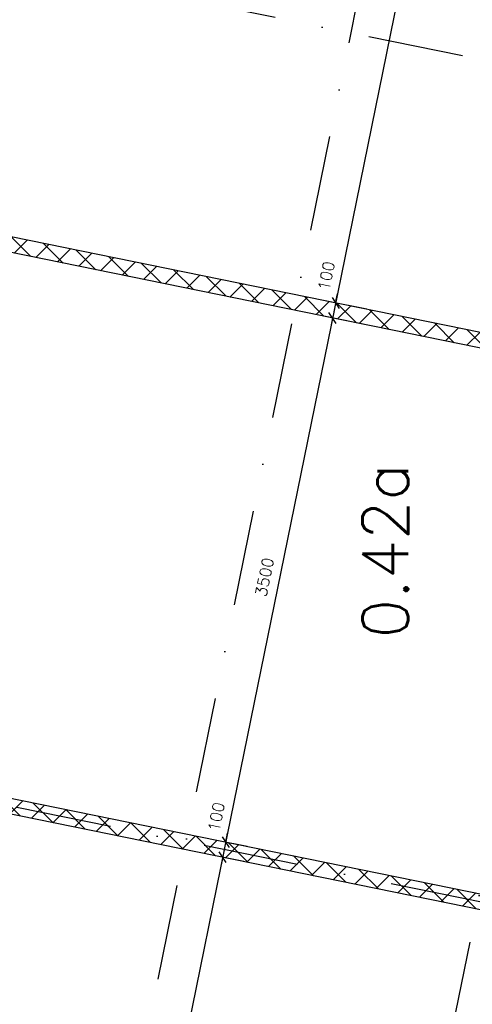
# Model space of a CAD drawing. Extents: x -33344 to 2055880, y -64816 to 121260.
# Tile 8 of 133: x 12058 to 15018, y 11834 to 18275. Entities that reach past the tile are written whole.
import ezdxf

# ---------------------------------------------------------------- set-up
doc = ezdxf.new("R2010")
doc.units = 0
doc.header["$LTSCALE"] = 50
doc.header["$MEASUREMENT"] = 0
doc.header["$PDMODE"] = 3
doc.header["$PDSIZE"] = 0.1
doc.linetypes.add('DASHED', pattern=[0.75, 0.5, -0.25])
doc.linetypes.add('STRAM_0WT$1$DASHDOT', pattern=[25, 12.5, -6.25, 0, -6.25])
doc.layers.get('0').update_dxf_attribs({"linetype": 'CONTINUOUS'})
doc.layers.get('DEFPOINTS').update_dxf_attribs({"linetype": 'CONTINUOUS'})
for name, color, linetype in [('A--A22--_F123-', 9, 'CONTINUOUS'), ('A--L22--', 3, 'CONTINUOUS'), ('A--L22--_F-2--', 7, 'CONTINUOUS'), ('A--M$1A-_F123-', 1, 'CONTINUOUS'), ('A--T$1A-_F123-_RN', 4, 'CONTINUOUS'), ('STRAM_0WT$0$A--L$7A-_STRA0', 1, 'STRAM_0WT$1$DASHDOT'), ('XREF', 7, 'CONTINUOUS')]:
    doc.layers.add(name, color=color, linetype=linetype)
doc.styles.add('ALFA-0_25', font='ROMANS')
doc.styles.add('HIEMSTRA', font='romans.shx')
doc.dimstyles.new('1OP2', dxfattribs={"dimscale": 30, "dimtxt": 2.5, "dimasz": 2, "dimexe": 2, "dimexo": 0, "dimgap": 2, "dimtad": 1, "dimdec": 0, "dimzin": 0, "dimtxsty": 'HIEMSTRA', "dimblk1": 'OBLIQUE', "dimblk2": 'OBLIQUE', "dimsah": 1, "dimcen": -3, "dimdle": 2, "dimclrd": 2, "dimclre": 2, "dimclrt": 3, "dimazin": 3, "dimtfac": 1, "dimtdec": 0, "dimtofl": 0, "dimtmove": 0, "dimatfit": 3, "dimtvp": 0.833333, "dimtolj": 1, "dimtzin": 0})

# ---------------------------------------------------------------- blocks, each defined once
blk = doc.blocks.new('STRAM_0WT')
at = {"layer": 'STRAM_0WT$0$A--L$7A-_STRA0'}
for p, q in [((-38410.733, 89013.047), (-64231.371, -37744.184)), ((-44567.212, 68559.429), (-66142.131, -37354.959)), ((-47191.427, -16952.606), (-66923.49, -12933.155)), ((-48269.28, -22243.942), (-68001.343, -18224.491))]:
    blk.add_line(p, q, dxfattribs=at)
blk = doc.blocks.new('*U1060')
at = {"layer": 'A--A22--_F123-', "linetype": 'CONTINUOUS'}
h = blk.add_hatch(dxfattribs=at)
h.set_pattern_fill('ALFAKRS', color=256, scale=120, style=0)
h.set_pattern_definition([(45, (-16660.19, -12179.98), (-84.8528, 84.8528), []), (135, (-16660.19, -12179.98), (-84.8528, -84.8528), [])])
h.paths.add_polyline_path([(0, 0), (-59, -39), (-5656.7, 1101.2), (-5646.7, 1150.2), (-5636.7, 1199.2), (-39, 59)])
at = {"layer": 'A--L22--_F-2--', "color": 2, "linetype": 'CONTINUOUS'}
for points in [[(-39, 59), (-39, 59), (-5636.7, 1199.2), (-5646.7, 1150.2)], [(-59, -39), (-59, -39), (-5656.7, 1101.2), (-5646.7, 1150.2)]]:
    blk.add_lwpolyline(points, dxfattribs=at)
blk = doc.blocks.new('*U1058')
at = {"layer": 'A--A22--_F123-', "linetype": 'CONTINUOUS'}
h = blk.add_hatch(dxfattribs=at)
h.set_pattern_fill('ALFAKRS', color=256, scale=120, style=0)
h.set_pattern_definition([(45, (-17378.85, -15708.01), (-84.8528, 84.8528), []), (135, (-17378.85, -15708.01), (-84.8528, -84.8528), [])])
h.paths.add_polyline_path([(0, 0), (-59, -39), (-6073.1, 1186.1), (-6063.2, 1235.1), (-6053.2, 1284.1), (-39, 59)])
at = {"layer": 'A--L22--_F-2--', "color": 2, "linetype": 'CONTINUOUS'}
for points in [[(-59, -39), (-59, -39), (-6073.1, 1186.1), (-6063.2, 1235.1)], [(-39, 59), (-39, 59), (-6053.2, 1284.1), (-6063.2, 1235.1)]]:
    blk.add_lwpolyline(points, dxfattribs=at)
blk = doc.blocks.new('_OBLIQUE')
at = {"color": 0, "linetype": 'BYBLOCK'}
blk.add_line((-0.5, -0.5), (0.5, 0.5), dxfattribs=at)
blk = doc.blocks.new('*D994')
at = {"layer": 'A--M$1A-_F123-', "color": 2}
for p, q in [((15673, 24025.9), (14112.1, 16363.2)), ((15864.8, 23925.6), (15602.2, 23979.1)), ((14327.9, 16380.5), (14065.3, 16434))]:
    blk.add_line(p, q, dxfattribs=at)
at = {"layer": 'DEFPOINTS', "color": 0}
for p in [(15864.8, 23925.6), (14124.1, 16422), (14327.9, 16380.5)]:
    blk.add_point(p, dxfattribs=at)
at = {"layer": 'A--M$1A-_F123-', "color": 2, "xscale": 60, "yscale": 60, "zscale": 60}
for p, rotation in [((15661, 23967.1), 78.48629033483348), ((14124.1, 16422), 258.4862903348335)]:
    blk.add_blockref('_OBLIQUE', p, dxfattribs=dict(at, rotation=rotation))
at = {"layer": 'A--M$1A-_F123-', "color": 3, "insert": (14797, 20214), "char_height": 75, "attachment_point": 5, "rotation": 78.48629, "style": 'HIEMSTRA'}
blk.add_mtext('\\A1;7700', dxfattribs=at)
blk = doc.blocks.new('*D995')
at = {"layer": 'A--M$1A-_F123-', "color": 2}
for p, q in [((14327.9, 16380.5), (14065.3, 16434)), ((14124.1, 16422), (14136, 16480.8)), ((14312.8, 16281.5), (14045.3, 16336)), ((14104.1, 16324.1), (14092.1, 16265.3))]:
    blk.add_line(p, q, dxfattribs=at)
at = {"layer": 'DEFPOINTS', "color": 0}
for p in [(14327.9, 16380.5), (14104.1, 16324.1), (14312.8, 16281.5)]:
    blk.add_point(p, dxfattribs=at)
at = {"layer": 'A--M$1A-_F123-', "color": 2, "xscale": 60, "yscale": 60, "zscale": 60}
for p, rotation in [((14124.1, 16422), 258.4862903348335), ((14104.1, 16324.1), 78.48629033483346)]:
    blk.add_blockref('_OBLIQUE', p, dxfattribs=dict(at, rotation=rotation))
at = {"layer": 'A--M$1A-_F123-', "color": 3, "insert": (14063.9, 16598.9), "char_height": 75, "attachment_point": 5, "rotation": 78.48629, "style": 'HIEMSTRA'}
blk.add_mtext('\\A1;100', dxfattribs=at)
blk = doc.blocks.new('*D996')
at = {"layer": 'A--M$1A-_F123-', "color": 2}
for p, q in [((14116.1, 16382.8), (13393.4, 12835.2)), ((14312.8, 16281.5), (14045.3, 16336)), ((13544.5, 12865.7), (13346.6, 12906))]:
    blk.add_line(p, q, dxfattribs=at)
at = {"layer": 'DEFPOINTS', "color": 0}
for p in [(14312.8, 16281.5), (13405.4, 12894), (13544.5, 12865.7)]:
    blk.add_point(p, dxfattribs=at)
at = {"layer": 'A--M$1A-_F123-', "color": 2, "xscale": 60, "yscale": 60, "zscale": 60}
for p, rotation in [((14104.1, 16324.1), 78.48629033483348), ((13405.4, 12894), 258.4862903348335)]:
    blk.add_blockref('_OBLIQUE', p, dxfattribs=dict(at, rotation=rotation))
at = {"layer": 'A--M$1A-_F123-', "color": 3, "insert": (13659.2, 14628.5), "char_height": 75, "attachment_point": 5, "rotation": 78.48629, "style": 'HIEMSTRA'}
blk.add_mtext('\\A1;3500', dxfattribs=at)
blk = doc.blocks.new('*D997')
at = {"layer": 'A--M$1A-_F123-', "color": 2}
for p, q in [((13405.4, 12894), (13417.4, 12952.8)), ((13544.5, 12865.7), (13346.6, 12906)), ((13524.5, 12767.7), (13326.6, 12808)), ((13385.4, 12796), (13373.5, 12737.2))]:
    blk.add_line(p, q, dxfattribs=at)
at = {"layer": 'DEFPOINTS', "color": 0}
for p in [(13544.5, 12865.7), (13385.4, 12796), (13524.5, 12767.7)]:
    blk.add_point(p, dxfattribs=at)
at = {"layer": 'A--M$1A-_F123-', "color": 2, "xscale": 60, "yscale": 60, "zscale": 60}
for p, rotation in [((13405.4, 12894), 258.4862903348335), ((13385.4, 12796), 78.48629033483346)]:
    blk.add_blockref('_OBLIQUE', p, dxfattribs=dict(at, rotation=rotation))
at = {"layer": 'A--M$1A-_F123-', "color": 3, "insert": (13343.7, 13060), "char_height": 75, "attachment_point": 5, "rotation": 78.48629, "style": 'HIEMSTRA'}
blk.add_mtext('\\A1;100', dxfattribs=at)
blk = doc.blocks.new('*D998')
at = {"layer": 'A--M$1A-_F123-', "color": 2}
for p, q in [((13397.4, 12854.8), (11956.3, 5780.1)), ((13524.5, 12767.7), (13326.6, 12808)), ((12107.4, 5810.6), (11909.5, 5850.9))]:
    blk.add_line(p, q, dxfattribs=at)
at = {"layer": 'DEFPOINTS', "color": 0}
for p in [(13524.5, 12767.7), (11968.3, 5838.9), (12107.4, 5810.6)]:
    blk.add_point(p, dxfattribs=at)
at = {"layer": 'A--M$1A-_F123-', "color": 2, "xscale": 60, "yscale": 60, "zscale": 60}
for p, rotation in [((13385.4, 12796), 78.48629033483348), ((11968.3, 5838.9), 258.4862903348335)]:
    blk.add_blockref('_OBLIQUE', p, dxfattribs=dict(at, rotation=rotation))
at = {"layer": 'A--M$1A-_F123-', "color": 3, "insert": (12581.3, 9336.9), "char_height": 75, "attachment_point": 5, "rotation": 78.48629, "style": 'HIEMSTRA'}
blk.add_mtext('\\A1;7100', dxfattribs=at)

msp = doc.modelspace()

# ---------------------------------------------------------------- block references
at = {"layer": 'A--L22--'}
for name, p in [('*U1058', (17378.9, 15708)), ('*U1060', (16660.2, 12180))]:
    msp.add_blockref(name, p, dxfattribs=at)
at = {"layer": 'XREF', "linetype": 'DASHED', "ltscale": 20}
msp.add_blockref('STRAM_0WT', (75619.4, 32246.9), dxfattribs=at)

# ---------------------------------------------------------------- texts
at = {"layer": 'A--T$1A-_F123-_RN', "style": 'ALFA-0_25'}
msp.add_text('0.42a', height=300, rotation=90, dxfattribs=at).set_placement((14598.9, 14228.4))

# ---------------------------------------------------------------- dimensions: what is measured, and where the dimension line sits
at = {"layer": 'A--M$1A-_F123-'}
dim = msp.add_aligned_dim(p1=(15864.8, 23925.6), p2=(14327.9, 16380.5), distance=-208, dimstyle='1OP2', dxfattribs=at)
dim.commit()
dim.dimension.update_dxf_attribs({"geometry": '*D994', "text_midpoint": (14797, 20214)})
for base, p1, p2, picture, middle in [((14104.1, 16324.1), (14327.9, 16380.5), (14312.8, 16281.5), '*D995', (14063.9, 16598.9)), ((13385.4, 12796), (13544.5, 12865.7), (13524.5, 12767.7), '*D997', (13343.7, 13060))]:
    dim = msp.add_linear_dim(base=base, p1=p1, p2=p2, angle=78.48629, dimstyle='1OP2', dxfattribs=at)
    dim.commit()
    dim.dimension.update_dxf_attribs({"geometry": picture, "text_midpoint": middle, "dimtype": 160})
for base, p1, p2, picture, middle in [((13405.4, 12894), (14312.8, 16281.5), (13544.5, 12865.7), '*D996', (13659.2, 14628.5)), ((11968.3, 5838.9), (13524.5, 12767.7), (12107.4, 5810.6), '*D998', (12581.3, 9336.9))]:
    dim = msp.add_linear_dim(base=base, p1=p1, p2=p2, angle=78.48629, dimstyle='1OP2', dxfattribs=at)
    dim.commit()
    dim.dimension.update_dxf_attribs({"geometry": picture, "text_midpoint": middle})

doc.saveas('drawing.dxf')
